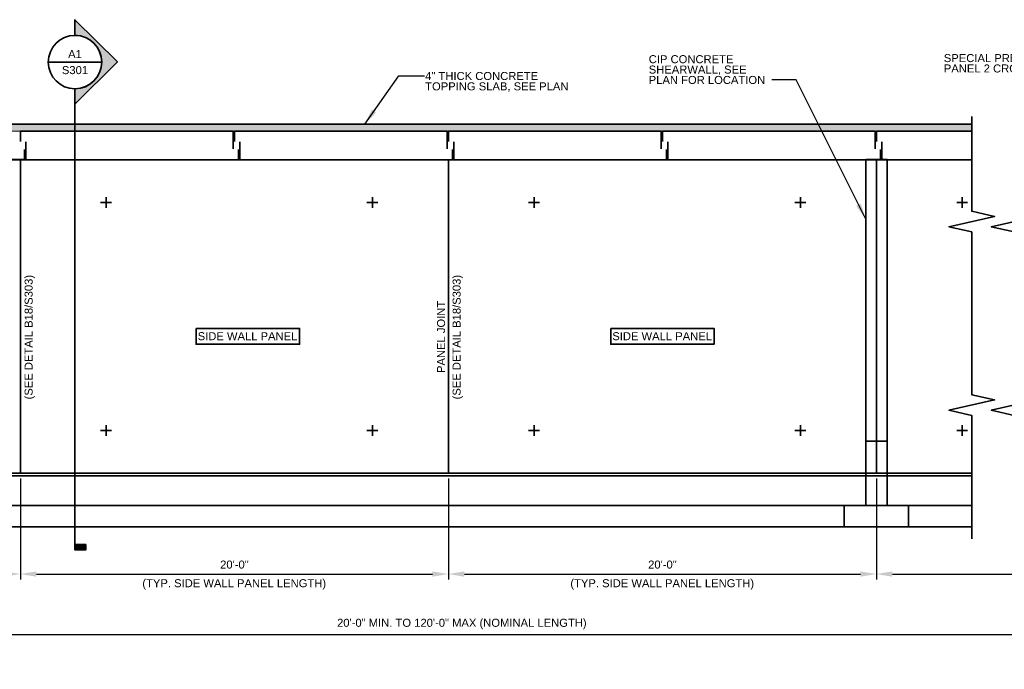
# Model space of a CAD drawing. Header units: inches. Extents: x -829 to 2226, y 10 to 4755.
# Tile 27 of 54: x -1 to 551, y 1960 to 2325. Entities that reach past the tile are written whole.
import ezdxf
from ezdxf.enums import TextEntityAlignment as Align

# ---------------------------------------------------------------- set-up
doc = ezdxf.new("R2010")
doc.units = ezdxf.units.IN
doc.header["$LTSCALE"] = 0.5
doc.header["$MEASUREMENT"] = 0
doc.linetypes.add('DGN Style 3', pattern=[0.621993, 0.444281, -0.177712])
for name, color, linetype, lineweight in [('G-ANNO-DIM', 7, 'Continuous', 0), ('G-ANNO-DIMS', 7, 'Continuous', 35), ('G-ANNO-PATT', 7, 'Continuous', 18), ('G-ANNO-TEXT', 7, 'Continuous', 35), ('S-FNDN-FTNG', 7, 'Continuous', 35), ('S-FNDN-PEDS', 7, 'Continuous', 35), ('S-WALL-LOAD', 7, 'Continuous', 35), ('S-WALL-NONL', 7, 'Continuous', 35)]:
    doc.layers.add(name, color=color, linetype=linetype, lineweight=lineweight)
doc.styles.add('AEC 1 4_1 0 Scale', font='arial.ttf', dxfattribs={"height": 4.5})
doc.styles.add('Arial', font='arial.ttf')
doc.dimstyles.new("1 4 1'-0", dxfattribs={"dimtxt": 4.5, "dimasz": 9, "dimexe": 3, "dimexo": 3, "dimgap": 3, "dimtad": 1, "dimdec": 0, "dimzin": 11, "dimdsep": 46, "dimlunit": 3, "dimtxsty": 'AEC 1 4_1 0 Scale', "dimcen": 0.09, "dimadec": 4, "dimazin": 3, "dimtfac": 1, "dimtdec": 0, "dimtofl": 0, "dimtmove": 0, "dimatfit": 3, "dimfxl": 1, "dimfrac": 2, "dimtolj": 1, "dimtzin": 11, "dimarcsym": 0})

# ---------------------------------------------------------------- blocks, each defined once
blk = doc.blocks.new('*D475')
at = {"layer": 'Defpoints', "color": 0, "transparency": 16777216}
for p in [(-0.67, 2070.13), (-240.67, 2052.12), (-0.67, 2013.56)]:
    blk.add_point(p, dxfattribs=at)
at = {"layer": 'G-ANNO-DIMS', "color": 0, "lineweight": -2, "transparency": 16777216}
for p, q in [((-0.67, 2067.13), (-0.67, 2010.56)), ((-240.67, 2049.12), (-240.67, 2010.56)), ((-231.67, 2013.56), (-9.67, 2013.56))]:
    blk.add_line(p, q, dxfattribs=at)
at = {"layer": 'G-ANNO-DIMS', "color": 0, "transparency": 16777216}
for points in [[(-231.67, 2015.06), (-231.67, 2012.06), (-240.67, 2013.56)], [(-9.67, 2015.06), (-9.67, 2012.06), (-0.67, 2013.56)]]:
    blk.add_solid(points, dxfattribs=at)
at = {"layer": 'G-ANNO-DIMS', "color": 0, "transparency": 16777216, "insert": (-120.67, 2018.86), "char_height": 4.5, "attachment_point": 5, "style": 'AEC 1 4_1 0 Scale'}
blk.add_mtext('\\A1;20\'-0"', dxfattribs=at)
blk = doc.blocks.new('*D463')
at = {"layer": 'Defpoints', "color": 0, "transparency": 16777216}
for p in [(479.33, 2070.13), (734.39, 2068.15), (734.39, 2013.56)]:
    blk.add_point(p, dxfattribs=at)
at = {"layer": 'G-ANNO-DIMS', "color": 0, "lineweight": -2, "transparency": 16777216}
for p, q in [((479.33, 2067.13), (479.33, 2010.56)), ((734.39, 2065.15), (734.39, 2010.56)), ((488.33, 2013.56), (725.39, 2013.56))]:
    blk.add_line(p, q, dxfattribs=at)
at = {"layer": 'G-ANNO-DIMS', "color": 0, "transparency": 16777216}
for points in [[(488.33, 2015.06), (488.33, 2012.06), (479.33, 2013.56)], [(725.39, 2015.06), (725.39, 2012.06), (734.39, 2013.56)]]:
    blk.add_solid(points, dxfattribs=at)
at = {"layer": 'G-ANNO-DIMS', "color": 0, "transparency": 16777216, "insert": (606.86, 2019.02), "char_height": 4.5, "attachment_point": 5, "style": 'AEC 1 4_1 0 Scale'}
blk.add_mtext("\\A1;LENGTH AS REQ'D", dxfattribs=at)
blk = doc.blocks.new('*D465')
at = {"layer": 'Defpoints', "color": 0, "transparency": 16777216}
for p in [(239.33, 2070.13), (-0.67, 2052.12), (239.33, 2013.56)]:
    blk.add_point(p, dxfattribs=at)
at = {"layer": 'G-ANNO-DIMS', "color": 0, "lineweight": -2, "transparency": 16777216}
for p, q in [((239.33, 2067.13), (239.33, 2010.56)), ((-0.67, 2049.12), (-0.67, 2010.56)), ((8.33, 2013.56), (230.33, 2013.56))]:
    blk.add_line(p, q, dxfattribs=at)
at = {"layer": 'G-ANNO-DIMS', "color": 0, "transparency": 16777216}
for points in [[(8.33, 2015.06), (8.33, 2012.06), (-0.67, 2013.56)], [(230.33, 2015.06), (230.33, 2012.06), (239.33, 2013.56)]]:
    blk.add_solid(points, dxfattribs=at)
at = {"layer": 'G-ANNO-DIMS', "color": 0, "transparency": 16777216, "insert": (119.33, 2018.86), "char_height": 4.5, "attachment_point": 5, "style": 'AEC 1 4_1 0 Scale'}
blk.add_mtext('\\A1;20\'-0"', dxfattribs=at)
blk = doc.blocks.new('*D466')
at = {"layer": 'Defpoints', "color": 0, "transparency": 16777216}
for p in [(479.33, 2070.13), (239.33, 2052.12), (479.33, 2013.56)]:
    blk.add_point(p, dxfattribs=at)
at = {"layer": 'G-ANNO-DIMS', "color": 0, "lineweight": -2, "transparency": 16777216}
for p, q in [((479.33, 2067.13), (479.33, 2010.56)), ((239.33, 2049.12), (239.33, 2010.56)), ((248.33, 2013.56), (470.33, 2013.56))]:
    blk.add_line(p, q, dxfattribs=at)
at = {"layer": 'G-ANNO-DIMS', "color": 0, "transparency": 16777216}
for points in [[(248.33, 2015.06), (248.33, 2012.06), (239.33, 2013.56)], [(470.33, 2015.06), (470.33, 2012.06), (479.33, 2013.56)]]:
    blk.add_solid(points, dxfattribs=at)
at = {"layer": 'G-ANNO-DIMS', "color": 0, "transparency": 16777216, "insert": (359.33, 2018.86), "char_height": 4.5, "attachment_point": 5, "style": 'AEC 1 4_1 0 Scale'}
blk.add_mtext('\\A1;20\'-0"', dxfattribs=at)
blk = doc.blocks.new('*D482')
at = {"layer": 'Defpoints', "color": 0, "transparency": 16777216}
for p in [(734.39, 2068.62), (-240.67, 2052.12), (734.39, 1979.58)]:
    blk.add_point(p, dxfattribs=at)
at = {"layer": 'G-ANNO-DIMS', "color": 0, "lineweight": -2, "transparency": 16777216}
for p, q in [((734.39, 2065.62), (734.39, 1976.58)), ((-240.67, 2049.12), (-240.67, 1976.58)), ((-231.67, 1979.58), (725.39, 1979.58))]:
    blk.add_line(p, q, dxfattribs=at)
at = {"layer": 'G-ANNO-DIMS', "color": 0, "transparency": 16777216}
for points in [[(-231.67, 1981.08), (-231.67, 1978.08), (-240.67, 1979.58)], [(725.39, 1981.08), (725.39, 1978.08), (734.39, 1979.58)]]:
    blk.add_solid(points, dxfattribs=at)
at = {"layer": 'G-ANNO-DIMS', "color": 0, "transparency": 16777216, "insert": (246.86, 1985.54), "char_height": 4.5, "attachment_point": 5, "style": 'AEC 1 4_1 0 Scale'}
blk.add_mtext('\\A1;20\'-0" MIN. TO 120\'-0" MAX (NOMINAL LENGTH)', dxfattribs=at)
blk = doc.blocks.new('014000-007 Indicator - Section_Elevation - Arrow')
blk.add_hatch(color=256).paths.add_polyline_path([(-0.02604, 0), (-0.04123, 0), (0, 0.04123), (0.04123, 0), (0.02604, 0, 1)])
for p, q in [((0, 0.04123), (-0.04123, 0)), ((0.04123, 0), (0, 0.04123))]:
    blk.add_line(p, q)
at = {"flags": 128}
blk.add_lwpolyline([(-0.02604, 0), (-0.04123, 0), (0, 0.04123), (0.04123, 0), (0.02604, 0, 1), (-0.02604, 0)], format="xyb", close=True, dxfattribs=at)
blk.add_lwpolyline([(-0.02604, 0.0013), (-0.02604, 0.0013)], dxfattribs=at)
blk = doc.blocks.new('014000-008 Indicator - Section_Elevation - Bar')
blk.add_hatch(color=256).paths.add_polyline_path([(-0.0026, 0), (-0.0026, 0.01042), (0.0026, 0.01042), (0.0026, 0)])
at = {"flags": 128}
blk.add_lwpolyline([(-0.0026, 0), (0.0026, 0), (0.0026, 0.01042), (-0.0026, 0.01042), (-0.0026, 0)], close=True, dxfattribs=at)

msp = doc.modelspace()

# ---------------------------------------------------------------- hatches: boundary and pattern name
at = {"layer": 'G-ANNO-PATT'}
h = msp.add_hatch(dxfattribs=at)
h.set_pattern_fill('AR-CONC', color=5)
h.set_pattern_definition([(50, (-359.576, 2226.3273), (7.1726, -0.62752), [0.75, -8.25]), (355, (-359.576, 2226.327), (-1.387513, 7.52192), [0.6, -6.6]), (100.4514, (-358.978, 2226.275), (5.78509, 6.8944), [0.6374, -7.01142]), (46.1842, (-359.576, 2228.327), (10.67241, -1.65519), [1.125, -12.375]), (96.6356, (-358.686, 2228.189), (9.34662, 9.74119), [0.9561, -10.51714]), (351.1842, (-359.576, 2228.327), (9.34662, 9.74119), [0.9, -9.9]), (21, (-358.576, 2227.8273), (5.96907, -4.02619), [0.75, -8.25]), (326, (-358.576, 2227.827), (2.433153, 7.2515), [0.6, -6.6]), (71.45144, (-358.078, 2227.492), (8.402224, 3.22531), [0.6374, -7.01142]), (37.5, (-359.5758, 2226.3273), (0.1215986, 3.3289385), [0, -6.52, 0, -6.7, 0, -6.625]), (7.5, (-359.5758, 2226.3273), (2.630695, 3.944117), [0, -3.82, 0, -6.37, 0, -2.525]), (327.5, (-361.8058, 2226.3273), (5.338224, -0.225549), [0, -2.5, 0, -7.8, 0, -10.35]), (317.5, (-362.8058, 2226.3273), (5.831862, 1.00105), [0, -3.25, 0, -5.18, 0, -7.35])])
h.paths.add_polyline_path([(532.80425, 2262.13077), (532.80425, 2266.13077), (-240.67179, 2266.13077), (-240.67179, 2262.13077)])

# ---------------------------------------------------------------- linework, layer by layer
at = {"flags": 128}
msp.add_lwpolyline([(30.68179, 2315.89189), (30.68179, 2315.89189)], dxfattribs=at)
at = {"layer": 'G-ANNO-DIMS'}
msp.add_line((-240.67179, 2266.13077), (532.80425, 2266.13077), dxfattribs=at)
at = {"layer": 'G-ANNO-PATT', "elevation": 0}
msp.add_lwpolyline([(-240.67179, 2266.13077), (532.80425, 2266.13077), (532.80425, 2262.13077), (-240.67179, 2262.13077)], close=True, dxfattribs=at)
at = {"layer": 'G-ANNO-TEXT'}
for p, q in [((14.93179, 2300.89203), (44.93173, 2300.89203)), ((29.93166, 2285.9467), (29.93166, 2030.10835)), ((-0.67179, 2262.13077), (118.70321, 2262.13077)), ((-0.67179, 2262.13077), (-0.67179, 2256.38077)), ((118.70321, 2262.13077), (118.70321, 2252.19277)), ((119.32821, 2262.13077), (238.70321, 2262.13077)), ((119.32821, 2262.13077), (119.32821, 2256.38077)), ((238.70321, 2262.13077), (238.70321, 2252.19277)), ((239.32821, 2262.13077), (358.70321, 2262.13077)), ((239.32821, 2262.13077), (239.32821, 2256.38077)), ((358.70321, 2262.13077), (358.70321, 2252.19277)), ((359.32821, 2262.13077), (478.70321, 2262.13077)), ((359.32821, 2262.13077), (359.32821, 2256.38077)), ((478.70321, 2262.13077), (478.70321, 2252.19277)), ((479.32821, 2262.13077), (479.32821, 2256.38077)), ((479.32821, 2262.13077), (532.80425, 2262.13077)), ((2.32821, 2246.13077), (2.32821, 2256.06877)), ((122.32821, 2246.13077), (122.32821, 2256.06877)), ((242.32821, 2246.13077), (242.32821, 2256.06877)), ((362.32821, 2246.13077), (362.32821, 2256.06877)), ((482.32821, 2246.13077), (482.32821, 2256.06877)), ((1.70321, 2251.88077), (1.70321, 2246.13077)), ((121.70321, 2251.88077), (121.70321, 2246.13077)), ((241.70321, 2251.88077), (241.70321, 2246.13077)), ((361.70321, 2251.88077), (361.70321, 2246.13077)), ((481.70321, 2251.88077), (481.70321, 2246.13077)), ((-117.67179, 2246.13077), (1.70321, 2246.13077)), ((-0.67179, 2246.13077), (-0.67179, 2070.13077)), ((239.32821, 2246.13077), (239.32821, 2070.13077)), ((47.32821, 2225.12122), (47.32821, 2219.12122)), ((196.66991, 2225.12122), (196.66991, 2219.12122)), ((287.32821, 2225.12122), (287.32821, 2219.12122)), ((436.66991, 2225.12122), (436.66991, 2219.12122)), ((527.32821, 2225.12122), (527.32821, 2219.12122)), ((44.32821, 2222.12122), (50.32821, 2222.12122)), ((199.66991, 2222.12122), (193.66991, 2222.12122)), ((284.32821, 2222.12122), (290.32821, 2222.12122)), ((439.66991, 2222.12122), (433.66991, 2222.12122)), ((524.32821, 2222.12122), (530.32821, 2222.12122)), ((44.32821, 2094.12122), (50.32821, 2094.12122)), ((47.32821, 2097.12122), (47.32821, 2091.12122)), ((199.66991, 2094.12122), (193.66991, 2094.12122)), ((196.66991, 2097.12122), (196.66991, 2091.12122)), ((284.32821, 2094.12122), (290.32821, 2094.12122)), ((287.32821, 2097.12122), (287.32821, 2091.12122)), ((439.66991, 2094.12122), (433.66991, 2094.12122)), ((436.66991, 2097.12122), (436.66991, 2091.12122)), ((524.32821, 2094.12122), (530.32821, 2094.12122)), ((527.32821, 2097.12122), (527.32821, 2091.12122))]:
    msp.add_line(p, q, dxfattribs=at)
at = {"layer": 'G-ANNO-TEXT', "linetype": 'DGN Style 3'}
for p, q in [((479.32821, 2246.13077), (479.32821, 2070.13077)), ((-240.67179, 2068.62122), (532.80425, 2068.62122))]:
    msp.add_line(p, q, dxfattribs=at)
at = {"layer": 'G-ANNO-TEXT', "elevation": 0, "flags": 128}
for points in [[(532.80425, 2183.96829), (532.80425, 2138.66643), (532.80425, 2205.58381), (520.00672, 2208.49234), (545.60179, 2214.3094), (532.80425, 2217.21793), (532.80425, 2270.36122)], [(556.48212, 2183.96829), (556.48212, 2138.66643), (556.48212, 2205.58381), (543.68458, 2208.49234), (569.27965, 2214.3094), (556.48212, 2217.21793), (556.48212, 2270.36122)], [(532.80425, 2033.42574), (532.80425, 2082.452), (532.80425, 2102.55928), (520.00672, 2105.46781), (545.60179, 2111.28487), (532.80425, 2114.1934), (532.80425, 2183.96829)], [(556.48212, 2033.42574), (556.48212, 2082.452), (556.48212, 2102.55928), (543.68458, 2105.46781), (569.27965, 2111.28487), (556.48212, 2114.1934), (556.48212, 2183.96829)]]:
    msp.add_lwpolyline(points, dxfattribs=at)
at = {"layer": 'G-ANNO-TEXT'}
msp.add_circle((29.93176, 2300.89203), 14.99997, dxfattribs=at)
for points in [[(97.83641, 2151.46042), (155.82756, 2151.46042), (155.82756, 2142.51446), (97.83641, 2142.51446)], [(330.32513, 2151.46042), (388.31628, 2151.46042), (388.31628, 2142.51446), (330.32513, 2142.51446)]]:
    msp.add_3dface(points, dxfattribs=at)
at = {"layer": 'S-FNDN-FTNG'}
for p, q in [((-218.67179, 2052.12122), (532.80425, 2052.12122)), ((461.32821, 2052.13077), (461.32821, 2040.12122)), ((497.32821, 2052.13077), (497.32821, 2040.12122)), ((-156.67179, 2040.12122), (532.80425, 2040.12122))]:
    msp.add_line(p, q, dxfattribs=at)
at = {"layer": 'S-FNDN-PEDS'}
msp.add_line((-240.67179, 2070.12122), (532.80425, 2070.12122), dxfattribs=at)
at = {"layer": 'S-WALL-LOAD', "elevation": 0, "flags": 128}
msp.add_lwpolyline([(-216.65441, 2246.12122), (532.80425, 2246.12122)], dxfattribs=at)
at = {"layer": 'S-WALL-LOAD'}
msp.add_3dface([(485.32821, 2246.13077), (485.32821, 2052.13077), (473.32821, 2052.13077), (473.32821, 2246.13077)], dxfattribs=at)
at = {"layer": 'S-WALL-NONL'}
msp.add_line((473.32821, 2088.13077), (485.32821, 2088.13077), dxfattribs=at)

# ---------------------------------------------------------------- block references
at = {"layer": 'G-ANNO-TEXT', "xscale": 576, "yscale": 576, "zscale": 576, "rotation": 270}
for name, p in [('014000-007 Indicator - Section_Elevation - Arrow', (29.93166, 2300.94667)), ('014000-008 Indicator - Section_Elevation - Bar', (29.93166, 2028.60835))]:
    msp.add_blockref(name, p, dxfattribs=at)

# ---------------------------------------------------------------- texts
at = {"layer": 'G-ANNO-DIM', "color": 7, "style": 'AEC 1 4_1 0 Scale'}
for s, p in [('(SEE DETAIL B18/S303)', (3.92771, 2111.57664)), ('(SEE DETAIL B18/S303)', (243.92771, 2111.57664)), ('PANEL JOINT', (235.20103, 2126.39782))]:
    msp.add_text(s, height=4.5, rotation=90, dxfattribs=at).set_placement(p, align=Align.MIDDLE_LEFT)
for s, p in [('SIDE WALL PANEL', (98.72881, 2147.05768)), ('SIDE WALL PANEL', (331.21753, 2147.05768)), ('(TYP. SIDE WALL PANEL LENGTH)', (67.69823, 2008.41837)), ('(TYP. SIDE WALL PANEL LENGTH)', (307.69823, 2008.41837))]:
    msp.add_text(s, height=4.5, dxfattribs=at).set_placement(p, align=Align.MIDDLE_LEFT)
at = {"layer": 'G-ANNO-DIM', "color": 7, "insert": (351.65688, 2304.7677), "char_height": 4.5, "attachment_point": 1, "line_spacing_factor": 0.776524, "style": 'AEC 1 4_1 0 Scale'}
msp.add_mtext('CIP CONCRETE \\PSHEARWALL, SEE\\PPLAN FOR LOCATION', dxfattribs=at)
at = {"layer": 'G-ANNO-DIM', "color": 7, "insert": (517.12851, 2305.38962), "char_height": 4.5, "width": 133.6050372, "attachment_point": 1, "line_spacing_factor": 0.776524, "style": 'AEC 1 4_1 0 Scale'}
msp.add_mtext('SPECIAL PRECAST ROOF PANEL, SEE PANEL 2 CROSS-SECTION ON SHEET S-502', dxfattribs=at)
at = {"layer": 'G-ANNO-TEXT', "style": 'Arial'}
msp.add_text('A1', height=4.499991, dxfattribs=at).set_placement((29.93176, 2303.14203), align=Align.CENTER)
msp.add_text('S301', height=4.499991, dxfattribs=at).set_placement((29.93176, 2298.64204), align=Align.TOP_CENTER)
at = {"layer": 'G-ANNO-TEXT', "color": 7, "insert": (226.29899, 2295.34594), "char_height": 4.5, "attachment_point": 1, "line_spacing_factor": 0.776524, "style": 'AEC 1 4_1 0 Scale'}
msp.add_mtext('4" THICK CONCRETE \\PTOPPING SLAB, SEE PLAN', dxfattribs=at)

# ---------------------------------------------------------------- dimensions: what is measured, and where the dimension line sits
at = {"layer": 'G-ANNO-DIMS'}
for base, p1, p2, picture, middle in [((-0.67179, 2013.56009), (-240.67179, 2052.12122), (-0.67179, 2070.13077), '*D475', (-120.67179, 2018.85767)), ((239.32821, 2013.56009), (-0.67179, 2052.12122), (239.32821, 2070.13077), '*D465', (119.32821, 2018.85767)), ((479.32821, 2013.56009), (239.32821, 2052.12122), (479.32821, 2070.13077), '*D466', (359.32821, 2018.85767))]:
    dim = msp.add_linear_dim(base=base, p1=p1, p2=p2, dimstyle="1 4 1'-0", dxfattribs=at)
    dim.commit()
    dim.dimension.update_dxf_attribs({"geometry": picture, "text_midpoint": middle})
dim = msp.add_linear_dim(base=(734.38799, 1979.58373), p1=(-240.67179, 2052.12122), p2=(734.38799, 2068.62122), text='20\'-0" MIN. TO 120\'-0" MAX (NOMINAL LENGTH)', dimstyle="1 4 1'-0", override={"dimdec": 4, "dimlunit": 4, "dimtdec": 4}, dxfattribs=at)
dim.commit()
dim.dimension.update_dxf_attribs({"geometry": '*D482', "text_midpoint": (246.8581, 1985.53513)})
dim = msp.add_linear_dim(base=(734.38799, 2013.56009), p1=(479.32821, 2070.13077), p2=(734.38799, 2068.14692), text="LENGTH AS REQ'D", dimstyle="1 4 1'-0", dxfattribs=at)
dim.commit()
dim.dimension.update_dxf_attribs({"geometry": '*D463', "text_midpoint": (606.8581, 2019.02496)})

# ---------------------------------------------------------------- leaders
at = {"layer": 'G-ANNO-TEXT'}
for points in [[(192.44077, 2266.13077), (211.52055, 2293.18204), (225.90715, 2293.18204)], [(473.32821, 2212.74588), (434.27195, 2290.95944), (420.5956, 2290.95944)]]:
    msp.add_leader(points, dimstyle="1 4 1'-0", override={"dimgap": 6}, dxfattribs=at)

doc.saveas('drawing.dxf')
